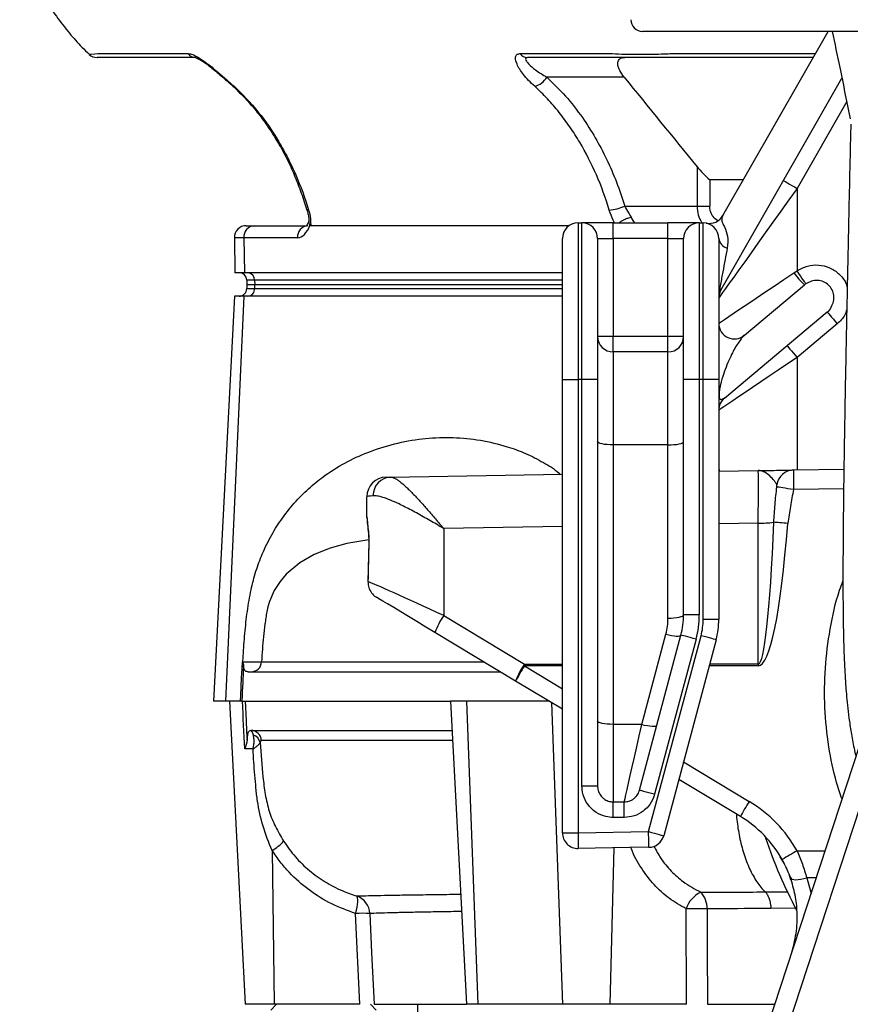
# Model space of a CAD drawing. Extents: x 144 to 740, y 48 to 1928.
# Tile 2 of 9: x 144 to 357, y 218 to 470. Entities that reach past the tile are written whole.
import ezdxf

# ---------------------------------------------------------------- set-up
doc = ezdxf.new("R2010")
doc.units = 0
doc.layers.get('0').update_dxf_attribs({"linetype": 'CONTINUOUS'})

msp = doc.modelspace()

# ---------------------------------------------------------------- linework, layer by layer
at = {"color": 7, "linetype": 'CONTINUOUS'}
for p, q in [((582.51, 466.52), (303.51, 466.52)), ((324.07, 419.45), (350.97, 466.52)), ((310.99, 460.85), (347.73, 460.85)), ((298.82, 454.85), (279.04, 454.85)), ((323.54, 400.38), (354.49, 454.54)), ((355.71, 448.62), (343.01, 426.39)), ((317.49, 431.89), (317.49, 421.85)), ((329.31, 428.62), (320.68, 428.62)), ((320.68, 428.62), (320.68, 421.85)), ((343.01, 426.39), (343.01, 405.3)), ((217.7, 420.98), (217.7, 420.97)), ((298.95, 421.85), (317.49, 421.85)), ((317.49, 421.85), (320.68, 421.85)), ((202.12, 416.85), (204.16, 416.85)), ((204.16, 416.85), (217.5, 416.85)), ((284.68, 416.85), (218.64, 416.85)), ((287.01, 417.59), (288.01, 417.59)), ((287.01, 417.59), (287.01, 377.59)), ((296.01, 417.59), (288.01, 417.59)), ((288.01, 377.59), (288.01, 417.59)), ((296.01, 417.59), (310.01, 417.59)), ((296.01, 413.59), (296.01, 417.59)), ((318.01, 417.59), (310.01, 417.59)), ((310.01, 413.59), (310.01, 417.59)), ((318.01, 417.59), (319.01, 417.59)), ((318.01, 417.59), (318.01, 377.59)), ((319.01, 377.59), (319.01, 417.59)), ((199.12, 413.79), (199.28, 404.85)), ((201.56, 413.79), (199.12, 413.79)), ((201.56, 413.79), (201.7, 404.85)), ((215.27, 413.79), (201.56, 413.79)), ((283.01, 377.59), (283.01, 413.59)), ((292.01, 413.59), (292.01, 377.59)), ((292.01, 413.59), (296.01, 413.59)), ((296.01, 413.59), (296.01, 388.59)), ((310.01, 413.59), (296.01, 413.59)), ((310.01, 413.59), (314.01, 413.59)), ((310.01, 388.59), (310.01, 413.59)), ((314.01, 377.59), (314.01, 413.59)), ((323.01, 413.59), (323.01, 377.59)), ((342.19, 404.79), (343.01, 405.3)), ((201.7, 404.85), (199.28, 404.85)), ((283.01, 404.85), (201.7, 404.85)), ((202.29, 402.92), (202.33, 401.85)), ((204.31, 402.92), (202.29, 402.92)), ((283.01, 402.92), (204.31, 402.92)), ((204.31, 402.92), (204.34, 401.85)), ((202.33, 401.85), (202.31, 400.81)), ((202.31, 400.81), (204.32, 400.81)), ((202.33, 401.85), (204.34, 401.85)), ((204.32, 400.81), (204.34, 401.85)), ((204.32, 400.81), (283.01, 400.81)), ((204.34, 401.85), (283.01, 401.85)), ((329.58, 388.86), (344.92, 401.73)), ((199.17, 398.85), (193.75, 295.35)), ((196.91, 295.35), (201.6, 398.85)), ((201.6, 398.85), (199.17, 398.85)), ((283.01, 398.85), (201.6, 398.85)), ((324.44, 372.79), (350.71, 394.84)), ((353.28, 391.77), (343.01, 383.15)), ((292.01, 388.59), (296.01, 388.59)), ((296.01, 384.59), (296.01, 388.59)), ((296.01, 388.59), (310.01, 388.59)), ((310.01, 384.59), (310.01, 388.59)), ((310.01, 388.59), (314.01, 388.59)), ((310.01, 384.59), (296.01, 384.59)), ((296.01, 384.59), (296.01, 360.83)), ((310.01, 360.83), (310.01, 384.59)), ((343.01, 383.15), (343.01, 354.44)), ((283.01, 261.67), (283.01, 377.59)), ((283.01, 377.59), (287.01, 377.59)), ((288.01, 377.59), (287.01, 377.59)), ((287.01, 377.59), (287.01, 261.67)), ((292.01, 377.59), (288.01, 377.59)), ((288.01, 273.6), (288.01, 377.59)), ((292.01, 377.59), (292.01, 273.6)), ((314.01, 317.39), (314.01, 377.59)), ((318.01, 377.59), (314.01, 377.59)), ((319.01, 377.59), (318.01, 377.59)), ((318.01, 377.59), (318.01, 317.39)), ((319.01, 316.21), (319.01, 377.59)), ((323.01, 377.59), (319.01, 377.59)), ((323.01, 377.59), (323.01, 316.21)), ((296.01, 360.83), (296.01, 289.4)), ((310.01, 360.83), (296.01, 360.83)), ((310.01, 316.56), (310.01, 360.83)), ((323.01, 355.12), (323.13, 354.09)), ((239.09, 352.62), (283.01, 353.39)), ((323.01, 354.09), (333.1, 354.26)), ((342.1, 354.42), (354.99, 354.65)), ((233.01, 342.43), (233.01, 347.6)), ((354.92, 349.64), (342.13, 349.42)), ((233.01, 342.25), (233.01, 342.43)), ((283.01, 339.96), (252.66, 339.43)), ((333.1, 340.83), (323.01, 340.66)), ((333.1, 304.84), (333.1, 340.83)), ((252.66, 339.43), (252.66, 317.21)), ((233.48, 335.96), (233.28, 325.86)), ((289.15, 71), (374.08, 329.96)), ((378.75, 328.4), (293.82, 69.44)), ((252.66, 317.21), (273.29, 304.79)), ((318.01, 317.39), (314.01, 317.39)), ((323.01, 316.21), (319.01, 316.21)), ((271.04, 300.46), (250.42, 312.88)), ((302.71, 272.57), (313.33, 312.22)), ((303.3, 289.4), (309.47, 312.42)), ((305.05, 261.98), (318.47, 312.07)), ((317.19, 311.18), (306.57, 271.53)), ((322.33, 311.03), (308.91, 260.95)), ((201.18, 305.4), (201.3, 305.4)), ((273.29, 304.79), (283.01, 304.8)), ((320.67, 304.83), (333.1, 304.84)), ((283.01, 304.33), (273.29, 304.32)), ((273.29, 304.32), (283.01, 298.46)), ((333.1, 304.37), (320.54, 304.36)), ((283.01, 293.26), (271.04, 300.46)), ((196.91, 295.35), (193.75, 295.35)), ((197.86, 295.35), (196.91, 295.35)), ((197.86, 295.35), (201.92, 217.85)), ((201.19, 295.35), (197.86, 295.35)), ((254.38, 295.35), (258.45, 217.85)), ((258.5, 295.35), (254.38, 295.35)), ((279.54, 295.35), (258.5, 295.35)), ((258.5, 295.35), (261.38, 217.85)), ((280.19, 294.95), (283.05, 217.85)), ((296.01, 289.4), (296.01, 269.6)), ((303.3, 289.4), (296.01, 289.4)), ((203.89, 283.11), (201.78, 283.11)), ((313.97, 279.82), (330.77, 269.7)), ((328.53, 265.85), (312.77, 275.34)), ((292.01, 273.6), (288.01, 273.6)), ((296.01, 265.6), (296.01, 269.6)), ((296.01, 269.6), (298.84, 269.6)), ((298.84, 265.6), (298.84, 269.6)), ((298.84, 265.6), (296.01, 265.6)), ((287.01, 261.67), (305.05, 261.98)), ((283.01, 261.67), (287.01, 261.67)), ((208.8, 257.17), (209.33, 217.85)), ((296.17, 257.83), (295.12, 217.85)), ((343.04, 257.06), (350.18, 257.07)), ((339.79, 253.74), (338.72, 255.53)), ((341.46, 249.68), (341.11, 250.73)), ((347.92, 250.18), (345.48, 250.18)), ((345.48, 250.18), (346.59, 246.14)), ((334.87, 246.56), (340.72, 246.59)), ((314.73, 217.85), (314.66, 242.25)), ((342.74, 242.38), (336.31, 242.33)), ((231.2, 217.85), (230.13, 241.05)), ((209.33, 217.85), (201.92, 217.85)), ((209.92, 217.85), (208.42, 216.35)), ((231.2, 217.85), (209.33, 217.85)), ((235.42, 216.35), (233.92, 217.85)), ((234.83, 217.85), (258.45, 217.85)), ((245.92, 217.85), (245.92, 205.35)), ((261.38, 217.85), (258.45, 217.85)), ((283.05, 217.85), (261.38, 217.85)), ((295.12, 217.85), (283.05, 217.85)), ((314.73, 217.85), (295.12, 217.85)), ((320.12, 217.85), (337.26, 217.85))]:
    msp.add_line(p, q, dxfattribs=at)
at = {"color": 7, "linetype": 'CONTINUOUS', "flags": 128}
for points in [[(162, 460.69), (161.99, 460.69), (162.45, 460.72), (163.4, 460.79), (164.22, 460.85), (164.22, 460.85), (164.22, 460.85)], [(198.62, 452.64), (198.78, 452.54), (199.05, 452.49)], [(339.54, 428.38), (339.6, 428.34), (339.8, 428.23), (340.12, 428.04), (340.56, 427.8), (341.08, 427.49), (341.68, 427.15), (342.33, 426.78), (343.01, 426.39)], [(343.01, 426.39), (340.92, 423.47), (338.85, 420.57), (336.83, 417.74), (334.88, 415), (333.01, 412.39), (331.26, 409.93), (329.63, 407.66), (328.15, 405.58), (326.83, 403.74), (325.69, 402.14), (324.74, 400.81), (323.99, 399.76), (323.45, 399), (323.12, 398.55), (323.01, 398.39)], [(345.28, 402), (345.23, 402.08), (345.09, 402.27), (344.88, 402.58), (344.6, 402.99), (344.26, 403.49), (343.87, 404.05), (343.45, 404.66), (343.01, 405.3)], [(323.01, 391.92), (323.17, 392.03), (323.66, 392.35), (324.46, 392.89), (325.55, 393.63), (326.94, 394.56), (328.58, 395.66), (330.46, 396.92), (332.54, 398.32), (334.79, 399.83), (337.17, 401.43), (339.65, 403.09), (342.19, 404.79)], [(350.71, 394.84), (350.76, 394.78), (350.91, 394.6), (351.14, 394.32), (351.46, 393.94), (351.85, 393.47), (352.3, 392.94), (352.78, 392.37), (353.28, 391.77)], [(340.44, 386.22), (340.49, 386.16), (340.64, 385.99), (340.87, 385.7), (341.19, 385.32), (341.58, 384.86), (342.03, 384.33), (342.51, 383.75), (343.01, 383.15)], [(343.01, 383.15), (340.6, 381.54), (338.22, 379.94), (335.92, 378.39), (333.72, 376.92), (331.65, 375.53), (329.75, 374.25), (328.04, 373.11), (326.55, 372.11), (325.3, 371.27), (324.31, 370.6), (323.59, 370.12), (323.16, 369.83), (323.01, 369.73)], [(296.01, 360.83), (295.23, 360.85), (294.48, 360.9), (293.79, 360.97), (293.18, 361.08), (292.69, 361.2), (292.32, 361.35), (292.09, 361.5), (292.01, 361.66)], [(310.01, 360.83), (310.79, 360.85), (311.54, 360.9), (312.23, 360.97), (312.84, 361.08), (313.34, 361.2), (313.71, 361.35), (313.93, 361.5), (314.01, 361.66)], [(237.92, 352.6), (238.06, 352.6), (238.45, 352.61), (239.09, 352.62)], [(342.13, 349.42), (341.38, 349.53), (340.66, 349.64), (339.98, 349.75), (339.37, 349.84), (338.84, 349.92), (338.4, 349.99), (338.06, 350.04), (337.85, 350.08)], [(340.63, 340.77), (340.11, 340.81), (339.6, 340.85), (339.1, 340.89), (338.63, 340.93), (338.18, 340.96), (337.77, 341), (337.39, 341.02), (337.06, 341.05)], [(233.47, 336.54), (227.91, 335.6), (223.62, 334.43), (219.52, 332.79), (215.87, 330.72), (212.4, 327.8), (210.81, 325.94), (209.32, 323.61), (208.07, 320.78), (207.68, 319.48), (207.39, 318.18), (207.39, 318.18), (207.39, 318.18)], [(233.52, 335.96), (233.47, 335.96), (233.47, 335.96)], [(233.29, 325.85), (233.26, 325.86), (233.28, 325.86)], [(250.42, 312.88), (248.09, 314.28), (245.82, 315.65), (243.66, 316.95), (241.66, 318.16), (239.87, 319.24), (238.32, 320.17), (237.05, 320.93), (236.1, 321.5), (235.48, 321.88)], [(310.01, 316.56), (310.79, 316.58), (311.54, 316.62), (312.23, 316.7), (312.84, 316.8), (313.34, 316.93), (313.71, 317.07), (313.93, 317.23), (314.01, 317.39)], [(309.47, 312.42), (310.2, 312.25), (310.9, 312.11), (311.55, 312.02), (312.13, 311.97), (312.61, 311.96), (312.98, 312), (313.22, 312.09), (313.33, 312.22)], [(317.19, 311.18), (316.44, 311.38), (315.71, 311.58), (315.05, 311.76), (314.46, 311.91), (313.98, 312.04), (313.62, 312.14), (313.4, 312.2), (313.33, 312.22)], [(322.33, 311.03), (322.26, 311.05), (322.04, 311.11), (321.68, 311.21), (321.2, 311.33), (320.61, 311.49), (319.94, 311.67), (319.22, 311.87), (318.47, 312.07)], [(200.67, 295.35), (200.74, 296.75), (200.86, 299.02), (200.97, 301.3), (201.09, 303.57), (201.18, 305.4)], [(201.47, 304.37), (201.4, 302.85), (201.26, 300.15), (201.14, 297.75), (201.09, 296.75), (201.01, 295.35)], [(201.87, 295.35), (202.12, 290.36), (202.26, 287.61), (202.37, 285.38)], [(296.01, 289.4), (295.23, 289.41), (294.48, 289.46), (293.79, 289.54), (293.18, 289.64), (292.69, 289.77), (292.32, 289.91), (292.09, 290.07), (292.01, 290.23)], [(298.84, 269.6), (298.9, 269.85), (299.03, 270.46), (299.25, 271.43), (299.55, 272.75), (299.92, 274.39), (300.36, 276.33), (300.85, 278.54), (301.41, 280.99), (302, 283.65), (302.64, 286.46), (303.3, 289.4)], [(303.3, 289.4), (304.03, 289.22), (304.73, 289.09), (305.38, 288.99), (305.96, 288.94), (306.44, 288.94), (306.81, 288.98), (307.05, 289.07), (307.16, 289.19)], [(306.57, 271.53), (305.82, 271.73), (305.09, 271.93), (304.42, 272.11), (303.84, 272.26), (303.36, 272.39), (303, 272.49), (302.78, 272.55), (302.71, 272.57)], [(305.12, 257.98), (305.11, 258.05), (305.11, 258.27), (305.1, 258.64), (305.1, 259.14), (305.08, 259.75), (305.07, 260.44), (305.06, 261.2), (305.05, 261.98)], [(305.05, 261.98), (305.8, 261.78), (306.52, 261.58), (307.19, 261.41), (307.78, 261.25), (308.26, 261.12), (308.62, 261.02), (308.84, 260.97), (308.91, 260.95)], [(287.01, 261.67), (287.02, 260.88), (287.04, 260.13), (287.05, 259.43), (287.06, 258.82), (287.07, 258.33), (287.08, 257.96), (287.08, 257.74), (287.08, 257.67)], [(305.12, 257.98), (300.13, 257.9), (287.08, 257.67)], [(341.31, 250.22), (341.47, 250), (341.76, 249.83), (342.17, 249.73), (342.69, 249.69), (343.3, 249.72), (343.98, 249.81), (344.72, 249.97), (345.48, 250.18)], [(230.13, 241.05), (230.34, 241.87), (230.51, 242.66), (230.62, 243.38), (230.69, 244.04), (230.7, 244.59), (230.65, 245.04), (230.55, 245.35), (230.4, 245.53)], [(320.03, 242.25), (320.07, 232.26), (320.12, 217.85)], [(233.76, 241.05), (234.22, 231.07), (234.83, 217.85)]]:
    msp.add_lwpolyline(points, dxfattribs=at)
at = {"color": 7, "linetype": 'CONTINUOUS'}
for centre, radius, start, end in [((303.51, 469.52), 3, 180, 270), ((164.03, 462.85), 3, 226.8549, 270.0057), ((189.24, 462.31), 2.46, 216.239, 268.9379), ((274.12, 462.31), 2.46, 216.2394, 268.9371), ((274.67, 457.38), 5.05, 284.4115, 329.8546), ((218, 421.27), 0.426, 224.982, 285.3963), ((293.78, 434.1), 13.3, 275.222, 292.8446), ((324.27, 421.44), 6.79, 176.6068, 214.5233), ((320.6, 421.44), 4, 258.5524, 330.2551), ((202.12, 413.85), 3, 90, 181), ((204.38, 414.03), 2.83, 94.4933, 184.7085), ((218.09, 414.03), 2.83, 94.4932, 184.7083), ((287.01, 413.59), 4, 90, 180), ((288.01, 413.59), 4, 0, 90), ((318.01, 413.59), 4, 90, 180), ((319.01, 413.59), 4, 0, 90), ((325.85, 413.9), 2.86, 186.2309, 255.8631), ((200.29, 402.85), 2, 2, 90), ((202.44, 402.98), 1.87, 357.9914, 85.7805), ((368.04, 425.12), 32.89, 218.1811, 225.3429), ((200.31, 400.85), 2, 270, 359), ((202.45, 400.72), 1.88, 274.3098, 2.9129), ((327.01, 398.39), 4, 150.2551, 180), ((327.01, 391.92), 4, 180, 310), ((296.01, 388.59), 4, 180, 270), ((310.01, 388.59), 4, 270, 0), ((327.01, 369.73), 4, 130, 180), ((238.01, 347.6), 5, 91, 180), ((239.36, 347.84), 4.79, 93.2283, 180.1414), ((342.22, 349.99), 4.43, 91.5124, 171.5945), ((333.39, 371.88), 31.05, 269.4576, 276.7929), ((267.66, 306.69), 18.32, 144.9511, 160.2351), ((294.01, 317.39), 20, 345, 0), ((294.01, 317.39), 24, 345, 0), ((294.01, 316.56), 16, 345, 0), ((303.01, 316.21), 16, 345, 0), ((303.01, 316.21), 20, 345, 0), ((198.2, 305.55), 3.11, 353.0078, 357.4006), ((203.41, 305.52), 2.68, 270.385, 357.3622), ((288.28, 294.27), 18.32, 144.9516, 160.2349), ((547.18, 304.55), 273.89, 179.9508, 180.0492), ((590.13, 304.61), 257.03, 179.9476, 180.0524), ((336.41, 265.01), 74.36, 148.0924, 151.5293), ((203.33, 285.17), 2.68, 2.6485, 89.6213), ((203.23, 284.2), 2.56, 12.345, 72.7616), ((393.96, 230.36), 74.44, 148.0944, 151.5279), ((312.98, 240.15), 34.5, 29.3634, 58.9467), ((313.05, 240.15), 30, 29.3634, 58.9467), ((202.37, 268.2), 12.77, 300.2318, 317.0824), ((287.01, 261.67), 4, 180.0015, 271.0016), ((305.05, 261.98), 4, 270.9964, 344.9985), ((441.92, 295.35), 112.5, 198.0971, 208.3472), ((405.15, 144.45), 128.61, 118.8741, 120.8485), ((228.77, 240.81), 5, 2.803, 70.9285), ((321.47, 240.04), 7.16, 115.6623, 162.1025), ((314.17, 242.41), 5.86, 358.397, 44.2727), ((317.34, 169.31), 72.98, 87.8889, 92.1111), ((231.94, 210.7), 30.4, 86.579, 93.421)]:
    msp.add_arc(centre, radius, start, end, dxfattribs=at)
for centre, major_axis, ratio, start_param, end_param in [((302.62, 421.85), (-0.16, 5), 0.49961, 2.159663, 2.571245), ((215.15, 421.79), (-0.16, 8), 0.499848, 3.131519, 4.055572), ((333.01, 339.26), (0.09, 15), 0.005235, 4.817505, 6.283307), ((253.01, 347.86), (20, 0.26), 0.026128, 2.743692, 3.14125), ((253.01, 342.17), (20, -0.26), 0.026128, 3.10804, 3.141935), ((333.01, 395.27), (-0.09, 90.43), 0.055284, 3.141544, 4.069337), ((332.93, 395.27), (-0.17, 90.9), 0.104497, 3.141497, 4.069289), ((253.01, 297.26), (0, 172.41), 0.116002, 1.34443, 1.404198), ((253.01, 316.57), (20, -9.34), 0.019312, 1.597265, 2.98401)]:
    msp.add_ellipse(centre, major_axis=major_axis, ratio=ratio, start_param=start_param, end_param=end_param, dxfattribs=at)
for points, knots in [([(144.22, 488.85), (145.1, 486.45), (146.78, 481.89), (150.03, 475.75), (153.39, 470.54), (156.75, 466.2), (159.6, 462.99), (161.37, 461.28), (161.99, 460.68)], [0, 0, 0, 0, 0.227858, 0.43344, 0.617531, 0.78059, 0.92285, 1, 1, 1, 1]), ([(352.01, 466.52), (352.65, 463.45), (354.19, 456), (355.73, 448.55), (356.63, 444.17)], [0, 0, 0, 0, 0.411161, 1, 1, 1, 1]), ([(164.22, 460.85), (164.22, 460.85), (165.22, 460.85), (170.24, 460.85), (177.9, 460.85), (184.57, 460.85), (187.25, 460.85)], [0, 0, 0, 0, 0.000001, 0.130284, 0.651414, 1, 1, 1, 1]), ([(187.25, 460.85), (187.53, 460.82), (188.22, 460.75), (189.79, 460), (191.95, 458.54), (194.36, 456.58), (196.82, 454.49), (198.3, 453.16), (199.05, 452.49)], [0, 0, 0, 0, 0.095371, 0.231789, 0.399678, 0.604995, 0.802228, 1, 1, 1, 1]), ([(275.93, 452.49), (275.39, 452.99), (274.33, 453.98), (273.04, 455.44), (272.05, 456.84), (271.25, 458.32), (270.91, 459.67), (271.18, 460.67), (271.81, 460.79), (272.13, 460.85)], [0, 0, 0, 0, 0.148516, 0.296889, 0.423136, 0.549175, 0.730158, 0.865557, 1, 1, 1, 1]), ([(272.13, 460.85), (273.13, 460.85), (278.13, 460.85), (283.36, 460.85), (289.61, 460.85), (292.17, 460.85), (294.76, 460.85), (295.16, 460.85), (295.16, 460.85)], [0, 0, 0, 0, 0.130282, 0.651413, 0.682134, 0.942854, 0.999999, 1, 1, 1, 1]), ([(295.16, 460.85), (295.16, 460.85), (296.04, 460.85), (297.66, 460.71), (300.5, 460.69), (303.16, 460.69), (306.04, 460.72), (308.68, 460.76), (310.34, 460.85), (310.99, 460.85), (310.99, 460.85)], [0, 0, 0, 0, 0.000003, 0.251726, 0.413266, 0.574807, 0.73668, 0.898559, 0.999997, 1, 1, 1, 1]), ([(189.19, 459.85), (185.17, 459.85), (179.14, 459.85), (172.27, 459.85), (168.06, 459.85), (165.62, 459.85), (164.43, 459.85), (164.03, 459.85), (164.07, 459.85), (164.08, 459.85)], [0, 0, 0, 0, 0.4402344, 0.6603517, 0.7706425, 0.8805838, 0.9274693, 0.975593, 1, 1, 1, 1]), ([(189.14, 459.85), (189.13, 459.85), (189.12, 459.85), (189.38, 459.78), (189.87, 459.56), (190.58, 459.16), (191.48, 458.58), (192.54, 457.8), (193.76, 456.84), (195.1, 455.71), (196.55, 454.48), (197.76, 453.44), (198.42, 452.82), (198.62, 452.63)], [0, 0, 0, 0, 0.029164, 0.083794, 0.147576, 0.219928, 0.305394, 0.403104, 0.514682, 0.641083, 0.781618, 0.934641, 1, 1, 1, 1]), ([(274.07, 459.85), (273.91, 459.82), (273.71, 459.79), (273.56, 459.56), (273.62, 459.11), (274.42, 458.05), (276.21, 456.51), (278.03, 455.44), (279.04, 454.85)], [0, 0, 0, 0, 0.096605, 0.113384, 0.234152, 0.4089, 0.670798, 1, 1, 1, 1]), ([(347.15, 459.85), (338.88, 459.85), (328.53, 459.85), (317.14, 459.85), (313.52, 459.85), (311.97, 459.85), (311.19, 459.85), (310.93, 459.85), (310.42, 459.85), (310.16, 459.85), (309.38, 459.85), (308.86, 459.85), (307.84, 459.85), (307.34, 459.85), (306.34, 459.85), (305.85, 459.85), (304.89, 459.85), (304.41, 459.85), (303.01, 459.85), (302.13, 459.85), (300.9, 459.85), (300.51, 459.85), (299.74, 459.85), (299.38, 459.85), (298.34, 459.85), (297.73, 459.85), (297.08, 459.85), (296.95, 459.85), (296.69, 459.85), (296.31, 459.85), (294.89, 459.85), (291.55, 459.85), (284.35, 459.85), (278.18, 459.85), (274.07, 459.85)], [0, 0, 0, 0, 0.25, 0.3125, 0.34375, 0.359375, 0.359375, 0.367188, 0.367188, 0.375, 0.375, 0.390625, 0.390625, 0.40625, 0.40625, 0.421875, 0.421875, 0.4375, 0.4375, 0.46875, 0.46875, 0.484375, 0.484375, 0.5, 0.5, 0.53125, 0.53125, 0.539063, 0.539063, 0.546875, 0.5625, 0.625, 0.75, 1, 1, 1, 1]), ([(298.82, 454.85), (298.38, 455.38), (298, 455.94), (297.57, 456.77), (297.45, 457.05), (297.27, 457.59), (297.21, 457.86), (297.17, 458.24), (297.17, 458.36), (297.18, 458.6), (297.2, 458.71), (297.29, 459.04), (297.4, 459.23), (297.63, 459.46), (297.72, 459.53), (297.92, 459.65), (298.03, 459.7), (298.26, 459.77), (298.39, 459.8), (298.65, 459.84), (298.8, 459.85), (298.94, 459.85)], [0, 0, 0, 0, 0.25, 0.25, 0.375, 0.375, 0.5, 0.5, 0.5625, 0.5625, 0.625, 0.625, 0.75, 0.75, 0.8125, 0.8125, 0.875, 0.875, 0.9375, 0.9375, 1, 1, 1, 1]), ([(279.04, 454.85), (280.66, 453.27), (283.91, 450.09), (287.99, 444.81), (291.47, 439.39), (294.39, 433.86), (296.94, 428.02), (298.28, 423.91), (298.95, 421.85)], [0, 0, 0, 0, 0.180031, 0.362301, 0.519271, 0.676256, 0.838123, 1, 1, 1, 1]), ([(198.64, 452.66), (198.78, 452.53), (199.86, 451.44), (201.95, 449.44), (204.67, 446.29), (207.24, 442.9), (209.61, 439.28), (211.81, 435.45), (213.78, 431.46), (215.49, 427.29), (216.75, 423.8), (217.39, 421.63), (217.6, 420.94)], [0, 0, 0, 0, 0.015632, 0.126339, 0.242707, 0.356999, 0.472885, 0.590831, 0.710157, 0.824408, 0.94424, 1, 1, 1, 1]), ([(199.05, 452.49), (201.27, 450.46), (203.33, 448.25), (207.14, 443.52), (208.89, 440.99), (211.29, 436.97), (212.05, 435.58), (213.49, 432.77), (214.17, 431.33), (216.08, 426.95), (217.18, 423.95), (218.12, 420.86)], [0, 0, 0, 0, 0.25, 0.25, 0.5, 0.5, 0.625, 0.625, 0.75, 0.75, 1, 1, 1, 1]), ([(294.99, 420.86), (294.06, 423.95), (292.97, 426.94), (290.45, 432.71), (289.04, 435.5), (286.66, 439.51), (285.82, 440.82), (284.49, 442.74), (284.04, 443.37), (283.12, 444.61), (282.64, 445.22), (281.2, 447.03), (280.2, 448.19), (278.12, 450.41), (277.04, 451.48), (275.93, 452.49)], [0, 0, 0, 0, 0.25, 0.25, 0.5, 0.5, 0.625, 0.625, 0.6875, 0.6875, 0.75, 0.75, 0.875, 0.875, 1, 1, 1, 1]), ([(356.75, 442.84), (356.69, 440.15), (356.54, 433.25), (356.3, 422.71), (356.06, 411.44), (355.84, 401.19), (355.65, 391.92), (355.49, 383.57), (355.34, 375.81), (355.21, 368.68), (355.11, 362.21), (355.02, 356.69), (354.95, 352.02), (354.9, 348.13), (354.86, 344.82), (354.83, 341.72), (354.8, 338.61), (354.78, 335.39), (354.76, 332.19), (354.75, 329.1), (354.75, 326.19), (354.75, 323.41), (354.77, 320.57), (354.8, 317.48), (354.84, 314.31), (354.91, 311.23), (354.99, 308.41), (355.09, 305.88), (355.19, 303.63), (355.31, 301.6), (355.44, 299.5), (355.63, 297.04), (355.91, 294.16), (356.27, 291.07), (356.81, 287.4), (357.42, 284.04), (357.91, 281.87), (358.07, 281.15)], [0, 0, 0, 0, 0.035687, 0.091242, 0.14353, 0.192564, 0.238357, 0.280898, 0.320174, 0.361072, 0.397748, 0.430267, 0.458701, 0.483125, 0.503619, 0.522627, 0.544445, 0.566807, 0.589694, 0.61301, 0.635342, 0.656195, 0.678418, 0.703414, 0.731981, 0.759392, 0.784918, 0.808493, 0.829533, 0.847554, 0.864826, 0.885089, 0.908516, 0.934596, 0.960713, 0.986814, 1, 1, 1, 1]), ([(317.49, 431.89), (317.96, 431.31), (318.46, 430.75), (319.52, 429.66), (320.08, 429.13), (320.68, 428.62)], [0, 0, 0, 0, 0.5, 0.5, 1, 1, 1, 1]), ([(217.68, 420.98), (217.78, 420.65), (218, 419.9), (218.14, 418.81), (218.17, 418.05), (218.13, 417.78), (218.13, 417.78)], [0, 0, 0, 0, 0.2804683, 0.6449415, 0.999894, 1, 1, 1, 1]), ([(218.12, 420.86), (218.26, 420.39), (218.63, 419.13), (218.64, 416.85), (218.64, 416.85), (218.64, 416.85)], [0, 0, 0, 0, 0.37049, 0.999992, 1, 1, 1, 1]), ([(296.31, 417.59), (296.19, 417.81), (295.66, 418.82), (295.29, 419.96), (294.99, 420.86)], [0, 0, 0, 0, 0.211996, 1, 1, 1, 1]), ([(298.95, 421.85), (299.24, 421.27), (299.75, 420.28), (300.37, 419.38), (300.64, 419)], [0, 0, 0, 0, 0.580969, 1, 1, 1, 1]), ([(322.74, 418.12), (322.31, 418.44), (321.55, 419.01), (320.89, 420.3), (320.69, 421.25), (320.68, 421.75), (320.68, 421.85)], [0, 0, 0, 0, 0.392143, 0.678499, 0.942225, 1, 1, 1, 1]), ([(218.13, 417.9), (218.12, 417.87), (218.01, 417.56), (217.77, 417.13), (217.5, 416.78), (217.47, 416.76), (217.46, 416.76)], [0, 0, 0, 0, 0.039296, 0.386068, 0.722086, 1, 1, 1, 1]), ([(218.17, 417.78), (218.16, 417.7), (218.1, 417.45), (218.28, 417.17), (218.41, 416.97)], [0, 0, 0, 0, 0.291753, 1, 1, 1, 1]), ([(297.5, 417.59), (297.72, 417.77), (298.19, 418.13), (299.08, 418.59), (299.93, 418.88), (300.43, 418.98), (300.63, 419), (300.64, 419)], [0, 0, 0, 0, 0.252476, 0.526335, 0.801835, 0.994682, 1, 1, 1, 1]), ([(324.07, 419.45), (324.07, 419.45), (324.04, 419.45), (323.76, 418.74), (323.62, 418.15), (324.47, 416.6), (325.46, 414.08), (325.26, 412.15), (325.16, 411.13)], [0, 0, 0, 0, 0.000004, 0.052804, 0.260758, 0.482071, 0.725232, 1, 1, 1, 1]), ([(218.64, 416.85), (218.59, 416.85), (218.51, 416.86), (218.44, 416.94), (218.41, 416.97)], [0, 0, 0, 0, 0.559649, 1, 1, 1, 1]), ([(325.16, 411.13), (324.97, 410.16), (324.61, 408.21), (324.13, 405.65), (323.73, 403.52), (323.48, 402.2), (323.32, 401.21), (323.25, 400.75), (323.23, 400.51), (323.22, 400.37), (323.22, 400.28), (323.22, 400.19), (323.23, 400.12), (323.28, 400.04), (323.38, 400.09), (323.5, 400.38), (323.54, 400.38), (323.54, 400.38)], [0, 0, 0, 0, 0.262071, 0.524889, 0.647143, 0.770221, 0.822795, 0.848658, 0.855543, 0.865908, 0.874504, 0.876599, 0.888085, 0.899281, 0.945117, 0.999996, 1, 1, 1, 1]), ([(343.01, 405.3), (343.87, 405.77), (345.58, 406.72), (348.56, 406.96), (351.41, 406.27), (353.81, 404.64), (355.36, 402.78), (355.72, 401.43), (355.84, 401)], [0, 0, 0, 0, 0.185026, 0.370097, 0.553877, 0.73552, 0.915501, 1, 1, 1, 1]), ([(350.71, 394.84), (350.71, 394.84), (351.26, 394.84), (351.76, 396.15), (352.43, 397.44), (352.49, 399.04), (352.05, 400.51), (351.11, 401.76), (349.79, 402.61), (348.25, 402.95), (346.66, 402.78), (345.74, 402.26), (345.28, 402)], [0, 0, 0, 0, 0.0000032, 0.117281, 0.2286071, 0.3378356, 0.4456876, 0.5534283, 0.6623977, 0.7734562, 0.8863403, 1, 1, 1, 1]), ([(345.28, 402), (345.15, 401.93), (345.01, 401.85), (344.92, 401.73), (344.92, 401.73)], [0, 0, 0, 0, 0.999838, 1, 1, 1, 1]), ([(355.72, 395.43), (355.58, 394.96), (355.13, 393.53), (354.02, 392.48), (353.28, 391.77)], [0, 0, 0, 0, 0.327228, 1, 1, 1, 1]), ([(329.58, 388.86), (329.58, 388.86), (329.16, 388.86), (328.82, 387.92), (327.6, 386.54), (326.51, 384.45), (325.33, 381.92), (324.45, 379.66), (323.81, 377.7), (323.42, 376.15), (323.25, 375.33), (323.13, 374.59), (323.09, 374.12), (323.07, 373.87), (323.07, 373.73), (323.07, 373.59), (323.07, 373.45), (323.08, 373.33), (323.1, 373.11), (323.14, 372.91), (323.24, 372.62), (323.39, 372.46), (323.82, 372.29), (324.01, 372.79), (324.44, 372.79), (324.44, 372.79)], [0, 0, 0, 0, 0.000001, 0.102541, 0.205166, 0.409586, 0.529831, 0.650179, 0.747255, 0.774483, 0.801828, 0.815075, 0.820685, 0.822444, 0.823555, 0.824993, 0.826504, 0.827937, 0.82989, 0.837198, 0.845366, 0.870419, 0.895691, 0.999999, 1, 1, 1, 1]), ([(201.3, 305.4), (201.33, 305.9), (201.46, 308.31), (201.77, 312.62), (202.39, 318.29), (203.29, 323.69), (204.59, 328.62), (206.36, 333.38), (208.63, 337.95), (211.54, 342.48), (214.86, 346.56), (218.54, 350.16), (222.95, 353.62), (228.09, 356.75), (234.32, 359.46), (240.97, 361.45), (248.02, 362.63), (255.06, 362.86), (262.04, 362.16), (268.22, 360.69), (273.61, 358.76), (278.02, 356.45), (280.98, 354.68), (282.35, 353.46), (282.44, 353.38)], [0, 0, 0, 0, 0.007961, 0.038394, 0.068842, 0.099141, 0.1267, 0.154296, 0.18943, 0.224617, 0.266465, 0.308463, 0.350408, 0.412813, 0.475249, 0.549597, 0.624199, 0.698893, 0.773504, 0.84786, 0.899312, 0.950752, 0.996543, 1, 1, 1, 1]), ([(239.09, 352.62), (239.38, 352.63), (239.72, 352.52), (240.31, 352.23), (240.52, 352.11), (240.96, 351.81), (241.19, 351.65), (241.91, 351.09), (242.43, 350.64), (243.25, 349.88), (243.53, 349.61), (244.11, 349.04), (244.41, 348.74), (245.32, 347.81), (245.94, 347.15), (247.21, 345.75), (247.86, 345.02), (248.87, 343.88), (249.21, 343.49), (249.89, 342.7), (250.23, 342.3), (250.92, 341.49), (251.27, 341.08), (251.79, 340.47), (251.96, 340.26), (252.23, 339.95), (252.31, 339.84), (252.49, 339.64), (252.58, 339.53), (252.66, 339.43)], [0, 0, 0, 0, 0.125, 0.125, 0.1875, 0.1875, 0.25, 0.25, 0.375, 0.375, 0.4375, 0.4375, 0.5, 0.5, 0.625, 0.625, 0.75, 0.75, 0.8125, 0.8125, 0.875, 0.875, 0.9375, 0.9375, 0.96875, 0.96875, 0.984375, 0.984375, 1, 1, 1, 1]), ([(333.1, 354.26), (333.1, 354.26), (334.02, 354.28), (335.84, 354.31), (338.29, 354.35), (340.28, 354.39), (341.52, 354.41), (341.95, 354.42), (342.1, 354.42)], [0, 0, 0, 0, 0.001224, 0.238384, 0.475244, 0.68486, 0.893977, 1, 1, 1, 1]), ([(337.84, 350.64), (337.74, 350.86), (337.6, 351.09), (337.3, 351.54), (337.12, 351.77), (336.57, 352.42), (336.15, 352.83), (335.3, 353.53), (334.86, 353.8), (334.2, 354.08), (333.98, 354.15), (333.54, 354.25), (333.32, 354.27), (333.1, 354.26)], [0, 0, 0, 0, 0.125, 0.125, 0.25, 0.25, 0.5, 0.5, 0.75, 0.75, 0.875, 0.875, 1, 1, 1, 1]), ([(342.1, 354.42), (342.1, 354.37), (342.11, 354.26), (342.11, 353.42), (342.12, 352.18), (342.13, 350.78), (342.13, 349.83), (342.13, 349.42)], [0, 0, 0, 0, 0.211279, 0.425458, 0.636136, 0.843376, 1, 1, 1, 1]), ([(337.06, 341.05), (337.16, 342.57), (337.35, 345.63), (337.68, 348.59), (337.85, 350.08)], [0, 0, 0, 0, 0.496085, 1, 1, 1, 1]), ([(337.85, 350.08), (337.86, 350.2), (337.86, 350.31), (337.86, 350.46), (337.86, 350.51), (337.85, 350.59), (337.84, 350.62), (337.84, 350.64)], [0, 0, 0, 0, 0.5, 0.5, 0.75, 0.75, 1, 1, 1, 1]), ([(252.66, 339.43), (252.65, 339.43), (252.64, 339.44), (252.59, 339.47), (252.44, 339.56), (251.97, 339.84), (250.4, 340.77), (247.77, 342.29), (244.4, 344.15), (241.44, 345.65), (238.98, 346.75), (237.13, 347.42), (235.64, 347.81), (234.93, 347.82), (234.57, 347.83)], [0, 0, 0, 0, 0.001121, 0.002193, 0.006866, 0.021512, 0.067682, 0.22389, 0.388476, 0.552915, 0.676066, 0.799108, 0.89959, 1, 1, 1, 1]), ([(342.13, 349.42), (341.84, 347.99), (341.27, 345.12), (340.85, 342.22), (340.63, 340.77)], [0, 0, 0, 0, 0.500186, 1, 1, 1, 1]), ([(233.02, 342.45), (233.02, 342.44), (233.03, 342.12), (233.09, 341.25), (233.28, 339.79), (233.51, 337.9), (233.52, 336.53), (233.52, 335.96)], [0, 0, 0, 0, 0.001543, 0.182045, 0.499183, 0.790111, 1, 1, 1, 1]), ([(233.02, 342.38), (233.05, 341.9), (233.09, 341), (233.24, 339.71), (233.38, 338.5), (233.46, 337.38), (233.49, 336.53), (233.47, 336.07), (233.46, 335.96)], [0, 0, 0, 0, 0.251891, 0.482765, 0.66962, 0.823399, 0.959606, 1, 1, 1, 1]), ([(233.29, 325.85), (233.33, 325.35), (233.4, 324.33), (234.14, 322.97), (234.93, 322.22), (235.42, 321.91), (235.48, 321.88)], [0, 0, 0, 0, 0.319094, 0.636454, 0.95684, 1, 1, 1, 1]), ([(354.51, 270.29), (354.03, 271.71), (352.54, 276.07), (350.99, 283.91), (349.96, 293.69), (350.06, 303.77), (351.36, 313.81), (352.96, 321.27), (354.46, 325.24), (354.75, 326.02)], [0, 0, 0, 0, 0.078942, 0.243802, 0.420931, 0.598625, 0.775751, 0.955937, 1, 1, 1, 1]), ([(207.39, 318.18), (207.31, 317.66), (207.23, 317.13), (207.08, 316.07), (207.01, 315.54), (206.81, 313.96), (206.56, 311.83), (206.37, 309.7), (206.21, 307.55), (206.14, 306.48), (206.08, 305.4)], [0, 0, 0, 0, 0.125, 0.125, 0.25, 0.25, 0.5, 0.75, 0.75, 1, 1, 1, 1]), ([(201.18, 305.4), (201.18, 305.4), (201.22, 305.32), (201.25, 305.24), (201.28, 305.17)], [0, 0, 0, 0, 0.031029, 1, 1, 1, 1]), ([(201.28, 305.17), (201.29, 305.13), (201.33, 305.03), (201.42, 304.76), (201.45, 304.53), (201.47, 304.37)], [0, 0, 0, 0, 0.136159, 0.362323, 1, 1, 1, 1]), ([(201.3, 305.4), (202.23, 305.4), (204.12, 305.4), (205.47, 305.4), (205.97, 305.4), (206.08, 305.4)], [0, 0, 0, 0, 0.42812, 0.866494, 1, 1, 1, 1]), ([(206.08, 305.4), (207.03, 305.4), (208.93, 305.4), (212.98, 305.4), (217.95, 305.4), (223.97, 305.4), (231.01, 305.4), (237.12, 305.4), (242.52, 305.4), (246.92, 305.4), (253.22, 305.4), (258.5, 305.4), (262.12, 305.4), (262.84, 305.4)], [0, 0, 0, 0, 0.115021, 0.230158, 0.345178, 0.464737, 0.584426, 0.703971, 0.739096, 0.809355, 0.879721, 0.975983, 1, 1, 1, 1]), ([(202.68, 302.85), (202.41, 302.85), (202.02, 302.84), (201.66, 303.36), (201.52, 303.9), (201.48, 304.29), (201.47, 304.37)], [0, 0, 0, 0, 0.551339, 0.805929, 0.963482, 1, 1, 1, 1]), ([(202.68, 302.85), (203.57, 302.85), (205.36, 302.85), (209.27, 302.85), (214.11, 302.85), (219.66, 302.85), (225.71, 302.85), (232.08, 302.85), (239.2, 302.85), (247.05, 302.85), (255.66, 302.85), (262.37, 302.85), (266.36, 302.85), (267.09, 302.85)], [0, 0, 0, 0, 0.105192, 0.210384, 0.317343, 0.4243, 0.515364, 0.606496, 0.697551, 0.791373, 0.885276, 0.979101, 1, 1, 1, 1]), ([(201.19, 295.35), (201.38, 295.35), (201.52, 295.35), (201.7, 295.35), (201.75, 295.35), (201.82, 295.35), (201.85, 295.35), (201.87, 295.35)], [0, 0, 0, 0, 0.5, 0.5, 0.75, 0.75, 1, 1, 1, 1]), ([(201.87, 295.35), (202.67, 295.35), (203.65, 295.35), (207.6, 295.35), (211.42, 295.35), (218.64, 295.35), (221.3, 295.35), (227.1, 295.35), (230.23, 295.35), (236.97, 295.35), (240.58, 295.35), (247.62, 295.35), (250.97, 295.35), (254.45, 295.35)], [0.8291421, 0.8291421, 0.8291421, 0.8291421, 0.8418038, 0.8418038, 0.8718673, 0.8718673, 0.8868991, 0.8868991, 0.9019308, 0.9019308, 0.9169626, 0.9169626, 0.9294943, 0.9294943, 0.9294943, 0.9294943]), ([(202.37, 285.38), (202.42, 285.83), (202.53, 286.91), (202.81, 287.7), (203.05, 287.81), (203.15, 287.85)], [0, 0, 0, 0, 0.303066, 0.727831, 1, 1, 1, 1]), ([(203.15, 287.85), (204.05, 287.85), (205.86, 287.85), (209.7, 287.85), (214.37, 287.85), (220.15, 287.85), (227.05, 287.85), (235.22, 287.85), (244.43, 287.85), (251.4, 287.85), (254.89, 287.85)], [0, 0, 0, 0, 0.117201, 0.234402, 0.35339, 0.472378, 0.602975, 0.733565, 0.866779, 1, 1, 1, 1]), ([(203.99, 286.65), (203.88, 286.99), (203.65, 287.68), (203.45, 287.79), (203.35, 287.85)], [0, 0, 0, 0, 0.4860153, 1, 1, 1, 1]), ([(202.37, 285.38), (202.24, 284.64), (202.1, 283.89), (201.78, 283.11), (201.78, 283.11)], [0, 0, 0, 0, 0.995018, 1, 1, 1, 1]), ([(203.89, 283.11), (203.89, 283.11), (203.89, 283.12), (203.89, 283.13), (203.9, 283.15), (203.91, 283.19), (203.92, 283.26), (203.95, 283.37), (203.99, 283.58), (204.06, 283.94), (204.15, 284.62), (204.19, 285.63), (204.06, 286.29), (203.99, 286.65)], [0, 0, 0, 0, 0.003361, 0.005978, 0.010603, 0.0188, 0.033343, 0.059158, 0.105023, 0.187005, 0.336438, 0.630825, 1, 1, 1, 1]), ([(203.89, 283.11), (203.89, 283.11), (203.9, 283.11), (203.91, 283.12), (203.93, 283.14), (203.97, 283.16), (204.04, 283.21), (204.16, 283.29), (204.39, 283.45), (204.8, 283.75), (205.39, 284.25), (205.61, 284.56), (205.73, 284.75)], [0, 0, 0, 0, 0.003337, 0.007897, 0.014364, 0.026145, 0.047607, 0.0868, 0.15895, 0.295432, 0.584512, 1, 1, 1, 1]), ([(206.01, 285.29), (205.95, 285.26), (205.84, 285.21), (205.77, 284.88), (205.73, 284.75)], [0, 0, 0, 0, 0.582211, 1, 1, 1, 1]), ([(205.73, 284.75), (205.94, 281.82), (206.24, 277.39), (206.94, 271.51), (207.93, 267.22), (209.53, 263.2), (210.99, 260.75), (211.72, 259.51)], [0, 0, 0, 0, 0.334132, 0.503774, 0.67281, 0.835064, 1, 1, 1, 1]), ([(254.91, 285.29), (253.78, 285.29), (249.9, 285.29), (243.68, 285.29), (236.53, 285.29), (229.97, 285.29), (224.04, 285.29), (218.74, 285.29), (213.77, 285.29), (209.28, 285.29), (207.1, 285.29), (206.01, 285.29)], [0, 0, 0, 0, 0.045138, 0.1545, 0.263951, 0.373313, 0.485966, 0.598712, 0.711366, 0.855299, 1, 1, 1, 1]), ([(208.8, 257.17), (207.88, 259.2), (207.11, 261.26), (205.86, 265.46), (205.37, 267.6), (204.96, 270.34), (204.88, 270.88), (204.75, 271.99), (204.7, 272.54), (204.54, 274.21), (204.44, 275.32), (204.16, 278.65), (204.01, 280.88), (203.89, 283.11)], [0, 0, 0, 0, 0.25, 0.25, 0.5, 0.5, 0.5625, 0.5625, 0.625, 0.625, 0.75, 0.75, 1, 1, 1, 1]), ([(296.01, 265.6), (295.38, 265.64), (293.85, 265.75), (291.9, 266.63), (290.06, 268.11), (288.67, 270.06), (288.06, 272.11), (288.02, 273.3), (288.01, 273.6)], [0, 0, 0, 0, 0.1509051, 0.3653814, 0.4995379, 0.7141183, 0.9286931, 1, 1, 1, 1]), ([(292.01, 273.6), (292.02, 273.45), (292.04, 272.86), (292.34, 271.83), (293.03, 270.85), (293.95, 270.11), (294.93, 269.67), (295.7, 269.62), (296.01, 269.6)], [0, 0, 0, 0, 0.071358, 0.286024, 0.500601, 0.634736, 0.84915, 1, 1, 1, 1]), ([(298.84, 269.6), (299.26, 269.64), (300.13, 269.72), (301.17, 270.29), (302.03, 271.1), (302.49, 271.86), (302.66, 272.43), (302.71, 272.57)], [0, 0, 0, 0, 0.241197, 0.498564, 0.659883, 0.91763, 1, 1, 1, 1]), ([(306.57, 271.53), (306.49, 271.26), (306.14, 270.13), (305.21, 268.6), (303.5, 266.98), (301.42, 265.84), (299.68, 265.68), (298.84, 265.6)], [0, 0, 0, 0, 0.082312, 0.339968, 0.501283, 0.758708, 1, 1, 1, 1]), ([(327.47, 266.64), (327.58, 265.2), (327.76, 263.73), (328.24, 260.8), (328.56, 259.35), (329.32, 256.53), (329.77, 255.16), (330.8, 252.6), (331.38, 251.4), (332.64, 249.24), (333.32, 248.28), (334.31, 247.14), (334.59, 246.84), (334.87, 246.56)], [0, 0, 0, 0, 0.125, 0.125, 0.25, 0.25, 0.375, 0.375, 0.5, 0.5, 0.625, 0.625, 0.6735367, 0.6735367, 0.6735367, 0.6735367]), ([(211.72, 259.51), (212.68, 258.15), (214.62, 255.41), (218.24, 251.96), (222.28, 249.07), (226.37, 246.92), (229.16, 245.96), (230.4, 245.53)], [0, 0, 0, 0, 0.205662, 0.416568, 0.62211, 0.831898, 1, 1, 1, 1]), ([(230.13, 241.05), (228.06, 241.81), (223.88, 243.33), (218.13, 246.92), (213.83, 250.72), (210.79, 254.23), (209.46, 256.19), (208.8, 257.17)], [0, 0, 0, 0, 0.243736, 0.494125, 0.742558, 0.871282, 1, 1, 1, 1]), ([(314.66, 242.25), (313.19, 243.09), (310.24, 244.78), (306.35, 248.32), (303.14, 252.61), (301.18, 255.88), (300.59, 257.79), (300.55, 257.9)], [0, 0, 0, 0, 0.245681, 0.491256, 0.737797, 0.984226, 1, 1, 1, 1]), ([(306.39, 258.26), (306.96, 257.19), (308.2, 254.87), (310.78, 251.84), (314.13, 248.8), (316.84, 247.33), (318.37, 246.5)], [0, 0, 0, 0, 0.20571, 0.4467, 0.6878, 1, 1, 1, 1]), ([(343.04, 257.06), (343.51, 255.93), (344.46, 253.63), (345.14, 251.34), (345.48, 250.18)], [0, 0, 0, 0, 0.491544, 1, 1, 1, 1]), ([(341.31, 250.22), (341.08, 250.83), (340.61, 252.08), (339.86, 253.65), (339.36, 254.57), (339.2, 254.86)], [0, 0, 0, 0, 0.398131, 0.808382, 1, 1, 1, 1]), ([(341.56, 230.8), (342.03, 232.51), (342.97, 235.98), (343.16, 241.07), (342.65, 245.87), (341.76, 248.76), (341.31, 250.22)], [0, 0, 0, 0, 0.268654, 0.544823, 0.770195, 1, 1, 1, 1]), ([(230.4, 245.53), (230.75, 245.54), (231.81, 245.58), (234.05, 245.64), (237.37, 245.71), (241.35, 245.78), (246.03, 245.85), (251.19, 245.92), (255.1, 245.97), (256.97, 245.99)], [0, 0, 0, 0, 0.074748, 0.22867, 0.38271, 0.536632, 0.695022, 0.85354, 1, 1, 1, 1]), ([(318.37, 246.5), (321.06, 246.51), (326.44, 246.53), (332.06, 246.55), (334.87, 246.56)], [0, 0, 0, 0, 0.49948, 1, 1, 1, 1]), ([(334.87, 246.56), (335.08, 246.37), (335.26, 246.12), (335.6, 245.54), (335.75, 245.2), (336.01, 244.46), (336.11, 244.06), (336.25, 243.21), (336.3, 242.77), (336.31, 242.33)], [0, 0, 0, 0, 0.25, 0.25, 0.5, 0.5, 0.75, 0.75, 1, 1, 1, 1]), ([(336.31, 242.33), (331.74, 242.31), (326.22, 242.28), (320.94, 242.25), (320.03, 242.25)], [0, 0, 0, 0, 0.827782, 1, 1, 1, 1]), ([(257.2, 241.57), (256.28, 241.55), (253.43, 241.51), (249.28, 241.44), (244.7, 241.35), (240.73, 241.27), (237.38, 241.18), (235.14, 241.11), (234.09, 241.07), (233.76, 241.05)], [0, 0, 0, 0, 0.079609, 0.244856, 0.409977, 0.579892, 0.749946, 0.919861, 1, 1, 1, 1])]:
    msp.add_open_spline(points, degree=3, knots=knots, dxfattribs=at)
for points in [[(298.82, 454.85), (305.02, 447.17), (311.24, 439.51), (317.49, 431.89)], [(201.78, 283.11), (201.58, 287.19), (201.39, 291.27), (201.19, 295.35)]]:
    msp.add_open_spline(points, degree=3, dxfattribs=at)

doc.saveas('drawing.dxf')
